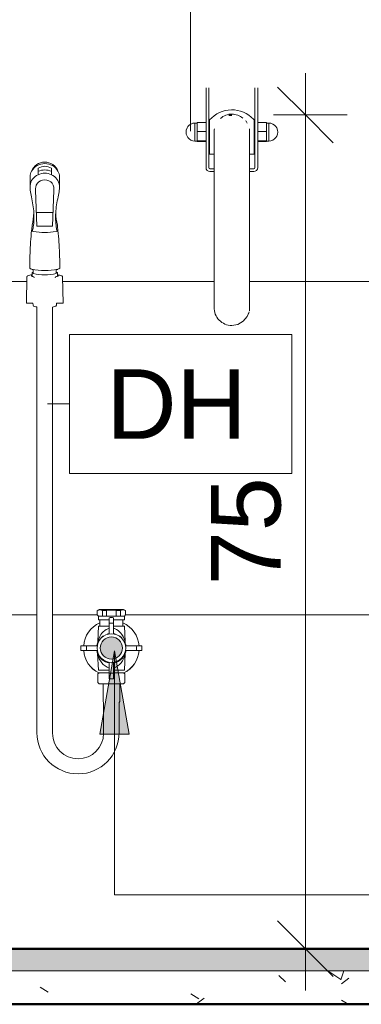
# Model space of a CAD drawing. Header units: millimetres. Extents: x -336 to 27370, y -15225 to 9845.
# Tile 36 of 43: x 17710 to 18018, y -70 to 816. Entities that reach past the tile are written whole.
import ezdxf

# ---------------------------------------------------------------- set-up
doc = ezdxf.new("R2010")
doc.units = ezdxf.units.MM
for name, color, linetype, lineweight in [('A-ANNO-DIMS', 7, 'Continuous', 9), ('A-ANNO-DIMS-25', 7, 'Continuous', 9), ('A-ANNO-KEYN', 7, 'Continuous', 9), ('A-DETL-GENF', 7, 'Continuous', 5), ('A-DETL-WIDE', 7, 'Continuous', 50), ('A-FLOR', 7, 'Continuous', 5), ('A-FLOR-MCUT', 7, 'Continuous', 5), ('A-FLOR-PATT', 7, 'Continuous', 5), ('A-WALL-PATT', 7, 'Continuous', 50), ('G-ANNO-TEXT', 7, 'Continuous', 9), ('G-IMPT', 7, 'Continuous', 5), ('P-SANR-FIXT', 7, 'Continuous', 5)]:
    doc.layers.add(name, color=color, linetype=linetype, lineweight=lineweight)
doc.layers.add('A-DETL', color=7, linetype='Continuous', lineweight=5, true_color=0x00a600)
doc.styles.add('Arial_5', font='arial.ttf', dxfattribs={"height": 62.5})
doc.dimstyles.new('Com_linha__ref__contínua__-_Cor_Vermelha_Arial_2_5mm', dxfattribs={"dimscale": 304.8, "dimtxt": 63.766212, "dimasz": 0.164042, "dimexe": 0.123031, "dimexo": 0.123031, "dimgap": 0.012303, "dimtad": 1, "dimdec": 1, "dimlfac": 0.1, "dimrnd": 0.1, "dimdsep": 46, "dimtxsty": 'Arial_5', "dimblk1": 'OBLIQUE', "dimblk2": 'OBLIQUE', "dimsah": 1, "dimcen": 0.09, "dimdle": 0.123031, "dimazin": 0, "dimtfac": 1, "dimtdec": 4, "dimtix": 1, "dimtmove": 0, "dimatfit": 3, "dimfxl": 1, "dimtvp": 1, "dimtolj": 1, "dimtzin": 0, "dimarcsym": 2})

# ---------------------------------------------------------------- blocks, each defined once
blk = doc.blocks.new('B1')
at = {"layer": 'G-IMPT'}
for p, q in [((13081.89, 722.66), (13081.64, 722.66)), ((13083.79, 722.66), (13081.89, 722.66)), ((13148.19, 722.66), (13146.29, 722.66)), ((13148.19, 722.66), (13148.44, 722.66)), ((13148.32, 722.66), (13148.44, 722.66)), ((13099.04, 709.06), (13099.04, 682.96)), ((13131.04, 713.44), (13131.04, 713.84)), ((13131.04, 681.72), (13131.04, 709.06)), ((13081.77, 706.46), (13081.64, 706.46)), ((13081.89, 706.46), (13081.64, 706.46)), ((13081.89, 706.46), (13083.79, 706.46)), ((13146.29, 706.46), (13148.19, 706.46)), ((13148.19, 706.46), (13148.44, 706.46)), ((13099.04, 669.04), (13099.04, 605.78)), ((13131.04, 606), (13131.04, 668.98)), ((13099.04, 590.85), (13099.04, 565.12)), ((13131.04, 566.91), (13131.04, 591.41)), ((13131.04, 556.56), (13131.04, 557.6))]:
    blk.add_line(p, q, dxfattribs=at)
at = {"layer": 'G-IMPT', "flags": 128}
for points in [[(13081.64, 722.65), (13079.85, 722.4), (13078.16, 721.75), (13076.66, 720.74), (13075.42, 719.43), (13074.68, 718.25), (13073.99, 716.33), (13073.79, 714.56)], [(13148.44, 722.65), (13150.23, 722.4), (13151.92, 721.75), (13153.42, 720.74), (13154.67, 719.43), (13155.4, 718.25), (13156.1, 716.33), (13156.29, 714.56)], [(13081.64, 706.46), (13079.85, 706.72), (13078.16, 707.37), (13076.66, 708.38), (13075.42, 709.69), (13074.68, 710.87), (13073.99, 712.79), (13073.79, 714.56)], [(13099.04, 714.56), (13099.04, 713.56), (13099.04, 713.3), (13099.04, 710.53), (13099.04, 710.01), (13099.04, 700.05), (13099.04, 699.11), (13099.04, 698.15), (13099.04, 697.17), (13099.04, 696.16), (13099.04, 695.12), (13099.04, 694.06), (13099.04, 692.98), (13099.04, 691.87), (13099.04, 678.62), (13099.04, 677.27), (13099.04, 675.91), (13099.04, 674.53), (13099.04, 673.13), (13099.04, 671.72), (13099.04, 670.29), (13099.04, 668.85), (13099.04, 667.4), (13099.04, 665.93), (13099.04, 664.45), (13099.04, 662.96), (13099.04, 661.46), (13099.04, 659.95), (13099.04, 658.43), (13099.04, 656.9), (13099.04, 655.36), (13099.04, 653.81), (13099.04, 652.25), (13099.04, 650.69), (13099.04, 649.12), (13099.04, 647.55), (13099.04, 645.97), (13099.04, 644.38), (13099.04, 642.8), (13099.04, 641.21), (13099.04, 639.61), (13099.04, 638.02), (13099.04, 636.42), (13099.04, 635.56)], [(13131.04, 714.56), (13131.04, 713.56), (13131.04, 713.3), (13131.04, 710.53), (13131.04, 710.01), (13131.04, 700.05), (13131.04, 699.11), (13131.04, 698.15), (13131.04, 697.17), (13131.04, 696.16), (13131.04, 695.12), (13131.04, 694.06), (13131.04, 692.98), (13131.04, 691.87), (13131.04, 678.62), (13131.04, 677.27), (13131.04, 675.91), (13131.04, 674.53), (13131.04, 673.13), (13131.04, 671.72), (13131.04, 670.29), (13131.04, 668.85), (13131.04, 667.4), (13131.04, 665.93), (13131.04, 664.45), (13131.04, 662.96), (13131.04, 661.46), (13131.04, 659.95), (13131.04, 658.43), (13131.04, 656.9), (13131.04, 655.36), (13131.04, 653.81), (13131.04, 652.25), (13131.04, 650.69), (13131.04, 649.12), (13131.04, 647.55), (13131.04, 645.97), (13131.04, 644.38), (13131.04, 642.8), (13131.04, 641.21), (13131.04, 639.61), (13131.04, 638.02), (13131.04, 636.42), (13131.04, 635.56)], [(13148.44, 706.46), (13150.23, 706.72), (13151.92, 707.37), (13153.42, 708.38), (13154.67, 709.69), (13155.4, 710.87), (13156.1, 712.79), (13156.29, 714.56)], [(13099.04, 635.56), (13099.04, 623.08), (13099.04, 621.5), (13099.04, 610.67), (13099.04, 609.16), (13099.04, 589.94), (13099.04, 588.64), (13099.04, 587.37), (13099.04, 586.12), (13099.04, 584.88), (13099.04, 583.67), (13099.04, 582.48), (13099.04, 581.31), (13099.04, 580.16), (13099.04, 569.33), (13099.04, 568.47), (13099.04, 567.64), (13099.04, 566.84), (13099.04, 566.07), (13099.04, 565.32), (13099.04, 564.61), (13099.04, 563.92), (13099.04, 563.26), (13099.04, 562.63), (13099.04, 562.04), (13099.04, 561.47), (13099.04, 560.93), (13099.04, 560.42), (13099.04, 559.94), (13099.04, 559.5), (13099.04, 559.08), (13099.04, 558.7), (13099.04, 558.34), (13099.04, 558.02), (13099.04, 557.73), (13099.04, 557.47), (13099.04, 557.25), (13099.04, 557.05), (13099.04, 556.89), (13099.04, 556.76), (13099.04, 556.66), (13099.04, 556.6), (13099.04, 556.56), (13099.04, 556.56)], [(13131.04, 635.56), (13131.04, 623.08), (13131.04, 621.5), (13131.04, 610.67), (13131.04, 609.16), (13131.04, 589.94), (13131.04, 588.64), (13131.04, 587.37), (13131.04, 586.12), (13131.04, 584.88), (13131.04, 583.67), (13131.04, 582.48), (13131.04, 581.31), (13131.04, 580.16), (13131.04, 569.33), (13131.04, 568.47), (13131.04, 567.64), (13131.04, 566.84), (13131.04, 566.07), (13131.04, 565.32), (13131.04, 564.61), (13131.04, 563.92), (13131.04, 563.26), (13131.04, 562.63), (13131.04, 562.04), (13131.04, 561.47), (13131.04, 560.93), (13131.04, 560.42), (13131.04, 559.94), (13131.04, 559.5), (13131.04, 559.08), (13131.04, 558.7), (13131.04, 558.34), (13131.04, 558.02), (13131.04, 557.73), (13131.04, 557.47), (13131.04, 557.25), (13131.04, 557.05), (13131.04, 556.89), (13131.04, 556.76), (13131.04, 556.66), (13131.04, 556.6), (13131.04, 556.56), (13131.04, 556.56)]]:
    blk.add_lwpolyline(points, dxfattribs=at)
at = {"layer": 'P-SANR-FIXT'}
for p, q in [((13081.64, 722.06), (13081.64, 722.66)), ((13081.64, 722.65), (13081.64, 715.06)), ((13081.64, 719.53), (13081.64, 721.06)), ((13081.64, 715.67), (13081.64, 717.77)), ((13083.79, 715.16), (13083.79, 723.16)), ((13091.79, 723.16), (13083.79, 723.16)), ((13091.79, 722.36), (13091.79, 700.71)), ((13095.04, 725.44), (13095.04, 694.56)), ((13135.05, 725.45), (13134.51, 726.04)), ((13146.29, 723.16), (13138.29, 723.16)), ((13138.29, 700.71), (13138.29, 722.36)), ((13146.29, 723.16), (13146.29, 715.16)), ((13148.44, 722.66), (13148.44, 722.06)), ((13148.44, 715.06), (13148.44, 722.65)), ((13148.44, 721.06), (13148.44, 719.53)), ((13148.44, 717.77), (13148.44, 715.67)), ((13081.64, 715.06), (13081.64, 706.48)), ((13081.64, 711.51), (13081.64, 713.62)), ((13081.64, 708.6), (13081.64, 709.73)), ((13081.64, 708.17), (13081.64, 708.6)), ((13083.79, 706.56), (13083.79, 715.16)), ((13083.79, 715.16), (13091.79, 715.16)), ((13138.29, 715.16), (13146.29, 715.16)), ((13146.29, 715.16), (13146.29, 706.56)), ((13148.44, 706.48), (13148.44, 715.06)), ((13148.44, 713.62), (13148.44, 711.51)), ((13148.44, 709.73), (13148.44, 708.6)), ((13148.44, 708.6), (13148.44, 708.17)), ((13081.64, 706.46), (13081.64, 707.12)), ((13083.79, 705.96), (13083.79, 706.56)), ((13091.79, 706.56), (13083.79, 706.56)), ((13091.79, 705.96), (13083.79, 705.96)), ((13091.79, 700.71), (13091.79, 682.56)), ((13094.29, 700.71), (13094.29, 682.56)), ((13135.79, 682.56), (13135.79, 700.71)), ((13146.29, 706.56), (13138.29, 706.56)), ((13146.29, 705.96), (13138.29, 705.96)), ((13138.29, 700.71), (13138.29, 682.56)), ((13146.29, 706.56), (13146.29, 705.96)), ((13148.44, 707.12), (13148.44, 706.46)), ((13095.04, 694.56), (13099.04, 694.56)), ((13131.04, 694.56), (13135.04, 694.56)), ((13095.29, 681.56), (13099.07, 681.56)), ((13095.29, 679.06), (13099.07, 679.06)), ((13131.01, 679.06), (13134.79, 679.06)), ((13131.02, 681.56), (13134.79, 681.56)), ((13130.62, 552.92), (13130.07, 551.08)), ((13130.8, 553.77), (13131.04, 557))]:
    blk.add_line(p, q, dxfattribs=at)
at = {"layer": 'P-SANR-FIXT', "flags": 128}
for points in [[(13091.79, 754.41), (13091.79, 748.92), (13091.79, 742.28), (13091.79, 735.65), (13091.79, 729.01), (13091.79, 722.36)], [(13094.29, 754.41), (13094.29, 748.92), (13094.29, 742.29), (13094.29, 735.65), (13094.29, 729.01), (13094.29, 722.36)], [(13135.79, 722.36), (13135.79, 733.48), (13135.79, 744.52), (13135.79, 754.41)], [(13138.29, 754.41), (13138.29, 744.51), (13138.29, 733.47), (13138.29, 722.36)], [(13135.04, 694.56), (13135.04, 710), (13135.05, 725.45)], [(13115.03, 540.56), (13120.5, 541.52), (13125.32, 544.3), (13128.89, 548.55), (13130.62, 552.92)]]:
    blk.add_lwpolyline(points, dxfattribs=at)
at = {"layer": 'P-SANR-FIXT'}
for centre, radius, start, end in [((13115.04, 708.06), 26.5, 42.71864, 139.00065), ((13115.04, 714.56), 16, 90, 130), ((13115.04, 714.56), 16, 51.75881, 90), ((13115.04, 714.56), 16, 30, 39.47549), ((13115.04, 714.56), 16, 170, 181.67492), ((13115.04, 714.56), 16, 358.32513, 10), ((13095.29, 682.56), 3.5, 180, 270), ((13095.29, 682.56), 1, 180, 270), ((13134.79, 682.56), 1, 270, 0), ((13134.79, 682.56), 3.5, 270, 360), ((13115.04, 556.56), 16, 178.41094, 270)]:
    blk.add_arc(centre, radius, start, end, dxfattribs=at)
for points in [[(13094.29, 722.36), (13094.29, 719.91), (13094.29, 713.85), (13094.29, 705.47), (13094.29, 700.71)], [(13135.79, 700.71), (13135.79, 705.55), (13135.79, 713.99), (13135.79, 719.98), (13135.79, 722.36)], [(13131.04, 556.98), (13131.04, 556.84), (13131.04, 556.7), (13131.04, 556.56)]]:
    blk.add_open_spline(points, degree=3, dxfattribs=at)
blk = doc.blocks.new('deca_ducha-higienica-com-registro-e-derivacao_flex_1984_20_act - 1984_C20_ACT_Cromado-2955214-5b')
at = {"layer": 'P-SANR-FIXT'}
for p, q in [((12940.69, 676.18), (12940.69, 682.03)), ((12952.57, 676.18), (12952.57, 682.03)), ((12933.38, 666.25), (12933.38, 674.39)), ((12933.38, 674.39), (12933.38, 666.25)), ((12959.88, 674.39), (12959.88, 666.25)), ((12959.88, 674.39), (12959.88, 666.25)), ((12939.56, 629.9), (12938.35, 662.27)), ((12953.7, 629.9), (12954.91, 662.27)), ((12939.1, 642.31), (12953.97, 642.31)), ((12953.7, 629.9), (12939.56, 629.9)), ((12935.15, 586.21), (12935.15, 587.93)), ((12935.15, 587.74), (12935.15, 584.96)), ((12936.28, 588.51), (12936.28, 590.84)), ((12936.28, 590.5), (12936.28, 587.3)), ((12956.93, 590.84), (12956.93, 588.53)), ((12956.93, 590.5), (12956.93, 587.3)), ((12958.11, 587.93), (12958.11, 586.2)), ((12958.11, 587.74), (12958.11, 584.96)), ((12930.17, 560.57), (12930.52, 584.2)), ((12930.52, 584.2), (12930.17, 560.57)), ((12962.7, 584.2), (12963.05, 560.57)), ((12962.7, 584.2), (12963.05, 560.57)), ((12936.03, 560.57), (12930.17, 560.57)), ((12936.12, 558.87), (12936.03, 560.57)), ((12957.19, 560.57), (12957.1, 558.87)), ((12963.05, 560.57), (12957.19, 560.57)), ((12939.58, 174.29), (12939.58, 557.2)), ((12953.59, 557.19), (12953.59, 173.85)), ((12993.91, 284.21), (12995.6, 285.18)), ((12995.6, 285.18), (12993.91, 284.21)), ((12993.91, 280.21), (12993.91, 284.21)), ((12993.91, 284.21), (12993.91, 280.21)), ((12995.6, 285.18), (13017.6, 285.18)), ((13017.6, 285.18), (12995.6, 285.18)), ((12998.5, 284.2), (13002.17, 284.2)), ((12998.5, 284.2), (12998.5, 279.18)), ((13002.17, 284.2), (13002.17, 279.18)), ((13014.69, 284.2), (13011.02, 284.2)), ((13011.02, 284.2), (13011.02, 279.18)), ((13014.69, 284.2), (13014.69, 279.18)), ((13017.6, 285.18), (13019.29, 284.21)), ((13017.6, 285.18), (13019.29, 284.21)), ((13019.29, 284.21), (13019.29, 280.21)), ((13019.29, 284.21), (13019.29, 280.21)), ((12994.85, 279.18), (12993.91, 280.21)), ((12993.91, 280.21), (12994.85, 279.18)), ((12994.85, 275.68), (12994.85, 279.18)), ((13018.35, 279.18), (12994.85, 279.18)), ((12994.85, 279.18), (12994.85, 275.68)), ((12996.28, 275.68), (12994.85, 275.68)), ((12994.85, 275.68), (13004.6, 275.68)), ((12996.28, 273.05), (12996.28, 275.68)), ((12996.28, 275.68), (12996.28, 270.03)), ((13004.6, 263.05), (13004.6, 277.71)), ((13008.6, 263.06), (13008.6, 277.71)), ((13008.6, 275.68), (13018.35, 275.68)), ((13016.93, 275.68), (13016.93, 273.05)), ((13018.35, 275.68), (13016.93, 275.68)), ((13016.93, 270.03), (13016.93, 275.68)), ((13019.29, 280.21), (13018.35, 279.18)), ((13019.29, 280.21), (13018.35, 279.18)), ((13018.35, 279.18), (13018.35, 275.68)), ((13018.35, 275.68), (13018.35, 279.18)), ((12994.93, 270.03), (12994.34, 256.23)), ((13004.6, 270.02), (12994.93, 270.03)), ((13008.6, 270.02), (13018.28, 270.03)), ((13018.28, 270.03), (13018.87, 256.23)), ((12979.18, 252.28), (12981.68, 252.28)), ((12979.18, 248.28), (12979.18, 252.28)), ((12979.18, 252.28), (12979.18, 248.28)), ((12979.18, 252.28), (12994, 252.28)), ((12981.68, 248.28), (12979.18, 248.28)), ((12994.04, 248.28), (12979.18, 248.28)), ((13019.22, 248.28), (13034.03, 248.28)), ((13034.03, 252.28), (13019.27, 252.28)), ((13031.52, 252.28), (13034.03, 252.28)), ((13034.03, 248.28), (13031.52, 248.28)), ((13034.03, 252.28), (13034.03, 248.28)), ((13034.03, 252.28), (13034.03, 248.28)), ((12994.15, 245.6), (12994.93, 230.53)), ((13019.05, 245.6), (13018.28, 230.53)), ((12994.93, 230.53), (13004.6, 230.53)), ((13004.6, 237.83), (13004.6, 222.86)), ((13008.6, 237.82), (13008.6, 222.86)), ((13018.28, 230.53), (13008.6, 230.53)), ((12995.64, 228.29), (12994.47, 227.12)), ((12994.47, 227.12), (12995.38, 228.03)), ((12994.47, 219.45), (12994.47, 227.12)), ((12994.47, 227.12), (12994.47, 219.45)), ((13004.6, 228.29), (12995.64, 228.29)), ((13008.6, 228.29), (13017.56, 228.29)), ((13017.56, 228.29), (13018.74, 227.12)), ((13017.83, 228.03), (13018.74, 227.12)), ((13018.74, 227.12), (13018.74, 219.45)), ((13018.74, 227.12), (13018.74, 219.45)), ((12995.64, 218.28), (12994.47, 219.45)), ((12994.47, 219.45), (12995.64, 218.28)), ((12999.08, 218.28), (12995.64, 218.28)), ((13017.57, 218.28), (12995.64, 218.28)), ((12999.08, 202.27), (12999.08, 218.28)), ((12999.08, 218.28), (12999.08, 202.28)), ((13014.12, 218.28), (13014.12, 202.28)), ((13017.57, 218.28), (13014.12, 218.28)), ((13014.12, 202.28), (13014.12, 218.28)), ((13018.74, 219.45), (13017.57, 218.28)), ((13018.74, 219.45), (13017.57, 218.28)), ((12999.6, 201.38), (12999.08, 202.27)), ((12999.6, 173.85), (12999.6, 201.38)), ((13014.12, 202.28), (13013.6, 201.38)), ((13013.6, 201.38), (13013.6, 174.29))]:
    blk.add_line(p, q, dxfattribs=at)
for centre, radius, start, end in [((12946.63, 674.67), 12.82, 21.97124, 158.02876), ((12946.63, 674.67), 12.82, 21.97124, 158.02876), ((12946.63, 672.36), 13.85, 30.87547, 149.12453), ((12946.63, 672.81), 10.97, 57.22915, 122.77085), ((12943.59, 674.37), 10.21, 150.07822, 179.92178), ((12943.59, 674.37), 10.21, 150.07822, 179.92178), ((12945.52, 664.97), 12.21, 113.29415, 173.94537), ((12946.63, 665.78), 14.69, 66.15942, 113.84058), ((12946.63, 663.84), 13.7, 64.31397, 115.68603), ((12947.74, 664.97), 12.21, 6.05463, 66.70585), ((12949.67, 674.37), 10.21, 0.07822, 29.92178), ((12949.67, 674.37), 10.21, 0.07822, 29.92178), ((12950.64, 665.2), 17.29, 176.52005, 189.47995), ((12950.64, 665.2), 17.29, 176.52005, 189.47995), ((12957.82, 663), 19.48, 173.81069, 182.14926), ((12946.26, 663.55), 7.97, 115.25338, 168.74662), ((12946.63, 662.77), 8.83, 64.74662, 115.25338), ((12947, 663.55), 7.97, 11.25338, 64.74662), ((12935.44, 663), 19.48, 357.85074, 6.18931), ((12942.62, 665.2), 17.29, 350.52005, 3.47995), ((12942.62, 665.2), 17.29, 350.52005, 3.47995), ((12970.54, 665.46), 37.08, 184.80236, 194.15753), ((12970.54, 665.46), 37.08, 184.80236, 194.15753), ((12859.05, 637.34), 77.89, 3.33386, 14.15753), ((12859.05, 637.34), 77.89, 3.33386, 14.15753), ((13034.21, 637.34), 77.89, 165.84247, 176.66614), ((13034.21, 637.34), 77.89, 165.84247, 176.66614), ((12922.73, 665.46), 37.08, 345.84247, 355.19764), ((12922.73, 665.46), 37.08, 345.84247, 355.19764), ((12868.38, 645.52), 68.53, 347.60877, 356.94646), ((12868.38, 645.52), 68.53, 347.60877, 356.94646), ((12872.97, 638.15), 63.95, 351.86477, 3.33386), ((13020.29, 638.15), 63.95, 176.66614, 188.13523), ((13024.88, 645.52), 68.53, 183.05354, 192.39123), ((13024.88, 645.52), 68.53, 183.05354, 192.39123), ((13087.11, 612.24), 152.93, 173.02277, 174.82654), ((13087.11, 612.24), 152.93, 173.02277, 174.82654), ((12908.75, 633.03), 27.81, 344.03952, 351.86477), ((12984.51, 633.03), 27.81, 188.13523, 195.96048), ((12806.15, 612.24), 152.93, 5.17346, 6.97723), ((12806.15, 612.24), 152.93, 5.17346, 6.97723), ((13219.34, 595.53), 286.17, 173.88332, 178.0385), ((13219.34, 595.53), 286.17, 173.88332, 178.0385), ((12936.56, 627.22), 2.12, 214.20513, 265.79487), ((12946.63, 678.01), 53.89, 259.0606, 280.9394), ((12956.7, 627.22), 2.12, 274.20513, 325.79487), ((12673.92, 595.53), 286.17, 1.9615, 6.11668), ((12673.92, 595.53), 286.17, 1.9615, 6.11668), ((13267.28, 593.89), 334.13, 178.0385, 180.30814), ((13267.28, 593.89), 334.13, 178.0385, 180.30814), ((12625.98, 593.89), 334.13, 359.69186, 1.9615), ((12625.98, 593.89), 334.13, 359.69186, 1.9615), ((12931.52, 584.18), 1, 107.9467, 179.15149), ((12931.52, 584.18), 1, 107.9467, 179.15149), ((12944.72, 543.42), 43.85, 102.60071, 107.9467), ((12944.72, 543.42), 43.85, 102.60071, 107.9467), ((12935.1, 593.42), 2.35, 214.21838, 265.78162), ((12935.1, 593.42), 2.35, 214.21838, 265.78162), ((12935.27, 585.55), 0.666, 99.72782, 227.18275), ((12936.03, 586.21), 1.67, 223.33187, 270), ((12946.63, 656.77), 66.74, 259.89752, 261.08042), ((12946.63, 656.77), 66.74, 259.89752, 280.10248), ((12937.32, 585.15), 3.52, 107.03681, 127.86947), ((12936.15, 587.31), 1.09, 132.9137, 156.51961), ((12937.32, 585.15), 3.52, 107.03681, 122.72959), ((12936.03, 583.35), 1.19, 0, 90), ((12946.61, 630.83), 44.74, 256.6576, 283.3424), ((12957.19, 583.35), 1.19, 90, 180), ((12946.63, 656.77), 66.74, 278.88093, 280.10248), ((12955.95, 585.15), 3.52, 52.13053, 73.71833), ((12955.95, 585.15), 3.52, 57.27041, 73.71833), ((12957.19, 586.21), 1.67, 270, 316.66813), ((12957.11, 587.31), 1.09, 23.48039, 47.0863), ((12948.5, 543.42), 43.85, 72.0533, 77.33973), ((12948.5, 543.42), 43.85, 72.0533, 77.33973), ((12957.95, 585.55), 0.666, 312.81725, 76.36611), ((12958.16, 593.42), 2.35, 274.21838, 325.78162), ((12958.16, 593.42), 2.35, 274.21838, 325.78162), ((12961.7, 584.18), 1, 0.84851, 72.0533), ((12961.7, 584.18), 1, 0.84851, 72.0533), ((12937.68, 559.17), 1.59, 190.69859, 264.59574), ((12955.54, 559.17), 1.59, 274.82724, 349.30141), ((12946.6, 599.66), 43.04, 257.82692, 260.6123), ((12946.6, 599.66), 43.04, 279.34508, 282.16409), ((12996.28, 279.09), 5.58, 66.54939, 113.45061), ((13006.6, 262.92), 21.73, 78.24221, 101.75792), ((13016.91, 279.09), 5.58, 66.54939, 113.45061), ((13006.6, 253.86), 23.94, 85.20723, 94.79277), ((13005.82, 250.83), 24.18, 113.24687, 176.55804), ((13005.82, 250.83), 24.18, 113.24687, 176.55804), ((13009.04, 254.76), 14.24, 119.47265, 147.16663), ((13006.48, 259.31), 9.02, 101.97646, 119.47265), ((13006.6, 253.82), 18.98, 83.95001, 96.04999), ((13006.73, 259.31), 9.02, 60.52735, 78.02354), ((13004.17, 254.76), 14.24, 32.83337, 60.52735), ((13007.38, 250.83), 24.18, 3.44196, 66.75316), ((13007.38, 250.83), 24.18, 3.44196, 66.75316), ((13013.97, 251.58), 20.11, 147.16663, 170.30591), ((13006.79, 250.05), 13.55, 149.787, 158.73627), ((13006.79, 250.05), 13.55, 122.72369, 134.52078), ((13006.79, 250.05), 13.55, 99.26373, 105.38188), ((13006.42, 250.05), 13.55, 74.94317, 80.73627), ((13006.42, 250.05), 13.55, 45.47922, 57.27631), ((12999.24, 251.58), 20.11, 9.69409, 32.83337), ((13006.15, 250.07), 24.53, 184.18462, 243.95555), ((13006.15, 250.07), 24.53, 184.18462, 243.81538), ((13007.38, 250.28), 23.27, 175.06994, 184.93006), ((13003.78, 251.22), 10.33, 158.73627, 174.1161), ((13003.78, 249.34), 10.33, 185.8839, 201.26373), ((13007.06, 250.07), 24.53, 296.04445, 355.81538), ((13007.06, 250.07), 24.53, 296.18462, 355.81538), ((13006.42, 250.05), 13.55, 21.26373, 29.31597), ((13009.43, 251.22), 10.33, 5.8839, 21.26373), ((13009.43, 249.34), 10.33, 338.73627, 354.1161), ((13003.03, 250.28), 26.06, 355.59856, 4.40144), ((13006.79, 250.51), 13.55, 201.26373, 260.73627), ((13010.58, 247.96), 16.64, 191.78264, 248.95059), ((13006.42, 250.51), 13.55, 279.26373, 338.73627), ((13002.63, 247.96), 16.64, 291.04941, 348.21736), ((13006.6, 244.57), 16.82, 263.17177, 276.82823), ((13006.6, 246.71), 23.94, 265.20723, 274.79277), ((12976.59, 174.29), 37.01, 180, 0), ((12976.6, 173.85), 23, 180, 360)]:
    blk.add_arc(centre, radius, start, end, dxfattribs=at)
blk = doc.blocks.new('DIMBLOCK51-5b')
at = {"layer": 'A-ANNO-DIMS-25', "color": 242, "true_color": 0xbd2b2e}
for p, q in [((17967.49, 767.5), (17967.49, -57.5)), ((17967.49, 730), (17942.49, 755)), ((17967.49, 730), (17938.77, 730)), ((17967.49, 730), (17992.49, 705)), ((17967.49, 730), (18004.99, 730)), ((17967.49, -20), (17942.49, 5)), ((17967.49, -20), (17965.35, -20)), ((17967.49, -20), (17992.49, -45)), ((17967.49, -20), (18004.99, -20))]:
    blk.add_line(p, q, dxfattribs=at)
at = {"layer": 'A-ANNO-DIMS-25', "color": 0, "insert": (17882.6, 306.93), "char_height": 62.5, "width": 115.3678, "attachment_point": 1, "rotation": 90, "line_spacing_factor": 0.941778, "style": 'Arial_5'}
blk.add_mtext('75', dxfattribs=at)
blk = doc.blocks.new('_Oblique')
at = {"color": 0, "linetype": 'ByBlock', "lineweight": -2}
blk.add_line((-0.5, -0.5), (0.5, 0.5), dxfattribs=at)
blk = doc.blocks.new('Identificador de nota-chave - Número da nota-chave - Enquadrada-2426861-5b')
at = {"layer": 'A-ANNO-KEYN'}
for p, q in [((13479.93, 317.16), (13479.93, 442.16)), ((13479.93, 442.16), (13679.93, 442.16)), ((13679.93, 442.16), (13679.93, 317.16)), ((13479.93, 317.16), (13679.93, 317.16))]:
    blk.add_line(p, q, dxfattribs=at)

msp = doc.modelspace()

# ---------------------------------------------------------------- hatches: boundary and pattern name
at = {"layer": 'A-DETL-GENF', "true_color": 0xc0c0c0}
msp.add_hatch(color=9, dxfattribs=at).paths.add_polyline_path([(17792.86, 240.44), (17795.45, 240.78), (17797.86, 241.78), (17799.93, 243.37), (17801.52, 245.44), (17802.52, 247.85), (17802.86, 250.44), (17802.52, 253.03), (17801.52, 255.44), (17799.93, 257.51), (17797.86, 259.1), (17795.45, 260.1), (17792.86, 260.44), (17790.27, 260.1), (17787.86, 259.1), (17785.79, 257.51), (17784.2, 255.44), (17783.2, 253.03), (17782.86, 250.44), (17783.2, 247.85), (17784.2, 245.44), (17785.79, 243.37), (17787.86, 241.78), (17790.27, 240.78), (17792.53, 240.48)])
at = {"layer": 'A-FLOR', "true_color": 0xbbc5c4}
msp.add_hatch(color=9, dxfattribs=at).paths.add_polyline_path([(17408.55, -40), (18901.27, -40), (18901.27, -20), (16181.27, -20), (16181.27, -40), (17408.37, -40)])
at = {"layer": 'A-FLOR-PATT', "true_color": 0x787878}
h = msp.add_hatch(dxfattribs=at)
h.set_pattern_fill('FP_5', color=8, style=0, pattern_type=2)
h.set_pattern_definition([(50, (4786.23, 0), (182.1847, -15.9391), [19.05, -209.55]), (355, (4786.23, 0), (-35.2424, 191.0566), [15.24, -167.64]), (100.451, (4801.41, -1.33), (146.9425, 175.1167), [16.19, -178.09]), (46.184, (4786.23, 50.8), (271.079, -42.0433), [28.575, -314.325]), (96.636, (4808.82, 47.3), (237.4025, 247.427), [24.285, -267.135]), (351.184, (4786.23, 50.8), (237.4046, 247.425), [22.86, -251.46]), (21, (4811.63, 38.1), (151.6149, -102.2655), [19.05, -209.55]), (326, (4811.63, 38.1), (61.8024, 184.1877), [15.24, -167.64]), (71.451, (4824.27, 29.58), (213.417, 81.9214), [16.19, -178.09]), (37.5, (4786.23, 0), (3.08832, 84.55508), [8.382, -157.226, 8.382, -161.798, -168.275]), (37.5, (4786.23, 0), (3.08832, 84.55508), [-335.788, 8.382, -159.893]), (7.5, (4786.23, 0), (66.81944, 100.18075), [8.382, -88.646, 8.382, -153.416, -64.135]), (7.5, (4786.23, 0), (66.81944, 100.18075), [-258.826, 8.382, -55.753]), (327.5, (4729.59, 0), (135.5905, -5.7289), [8.382, -55.118, 8.382, -189.738, -262.89]), (327.5, (4729.59, 0), (135.5905, -5.7289), [-261.62, 8.382, -254.508]), (317.5, (4704.19, 0), (148.1289, 25.4268), [8.382, -74.168, 8.382, -123.19, -186.69]), (317.5, (4704.19, 0), (148.1289, 25.4268), [-214.122, 8.382, -178.308])])
h.paths.add_polyline_path([(18901.27, -70), (18901.27, -40), (16181.27, -40), (16181.27, -70), (18561.74, -70)])
at = {"layer": 'A-WALL-PATT', "lineweight": 5, "true_color": 0x808080}
h = msp.add_hatch(dxfattribs=at)
h.set_pattern_fill('FP_7', color=8, style=0, pattern_type=2)
h.set_pattern_definition([(0, (19301.27, -20), (0, 300), []), (90, (19301.27, -20), (-400, 2e-14), [])])
h.paths.add_polyline_path([(18901.83, -70), (18901.83, -20), (18901.27, -20), (18901.27, -70)])
h.paths.add_polyline_path([(16351.14, -20), (16620.02, -20), (16620.02, -17), (16620.7, -15.59), (16622.02, -15), (16740.52, -15), (16741.94, -15.59), (16742.52, -17), (16742.52, -20), (17411.18, -19.96), (17409.38, -19.27), (17408.55, -18.11), (17408.35, -16.71), (17410.03, 0.73), (17410.61, 2.63), (17411.18, 3.46), (17420.81, 99.45), (17429.66, 195.52), (17429.39, 211.16), (17425.86, 226.4), (17419.23, 240.57), (17409.78, 253.04), (17387.31, 278.97), (17366.93, 306.58), (17351.15, 332.33), (17337.94, 359.19), (17327.3, 387.18), (17319.15, 417.05), (17319.59, 418.53), (17320.7, 419.61), (17322.2, 420), (17327.3, 420.23), (17326.55, 420.33), (17324.14, 421.33), (17322.07, 422.92), (17320.48, 424.99), (17319.48, 427.4), (17319.14, 429.99), (17319.48, 432.58), (17320.48, 434.99), (17322.07, 437.06), (17324.14, 438.65), (17326.55, 439.65), (17329.14, 439.99), (17341.81, 439.99), (17328.32, 592.59), (17319.08, 752.14), (17324.78, 755), (17318.17, 755.22), (17317.78, 755.48), (17317.09, 757.17), (17317.51, 761.74), (17318.9, 766.65), (17321.33, 771.55), (17325.19, 776.12), (17330.02, 779.65), (17335.55, 781.93), (17341.46, 782.84), (17409.37, 784.43), (17501.59, 785), (17541.46, 784.87), (17593.18, 784.43), (17661.08, 782.84), (17667, 781.93), (17672.53, 779.65), (17677.77, 775.64), (17681.22, 771.55), (17683.87, 766.18), (17685.04, 761.74), (17685.46, 757.17), (17684.38, 755.22), (17683.47, 755), (17677.77, 755), (17683.64, 752.06), (17674.21, 592.47), (17660.74, 439.99), (17674.22, 439.85), (17675.79, 439.65), (17678.2, 438.65), (17680.27, 437.06), (17681.86, 434.99), (17682.86, 432.58), (17683.2, 429.99), (17682.62, 426.83), (17681.86, 424.99), (17680.27, 422.92), (17678.2, 421.33), (17675.25, 420.26), (17675.25, 420), (17681.12, 419.9), (17681.84, 419.61), (17682.95, 418.53), (17683.39, 417.05), (17683.32, 416.28), (17674.22, 384.48), (17664.61, 359.19), (17651.4, 332.33), (17635.62, 306.58), (17617.73, 281.96), (17624.1, 264.69), (17630.92, 250), (17638.04, 237.54), (17647.05, 224.95), (17652.74, 218.06), (17660.07, 210.37), (17678.49, 193.34), (17680.45, 191.52), (17686.22, 185.45), (17691.41, 178.37), (17695.12, 171.24), (17698.35, 161.14), (17700.38, 159.58), (17702.43, 156.91), (17703.71, 153.81), (17704.15, 150.47), (17703.71, 147.14), (17701.94, 143.4), (17699.66, 140.82), (17697.71, 139.32), (17694.61, 138.04), (17690.25, 137.73), (17687.94, 138.04), (17684.2, 139.81), (17681.62, 142.09), (17680.12, 144.04), (17678.84, 147.14), (17678.4, 150.47), (17678.84, 153.81), (17680.61, 157.55), (17682.18, 159.59), (17681.45, 162.91), (17679.35, 169.52), (17675.69, 176.43), (17671.12, 182.46), (17665.81, 187.97), (17645.36, 206.83), (17638.04, 214.76), (17633.5, 220.18), (17626.49, 230.21), (17620.15, 241.1), (17613.83, 254.49), (17607.89, 270.24), (17607.66, 270.24), (17591.37, 251.2), (17583.32, 240.57), (17576.69, 226.4), (17573.16, 211.16), (17572.89, 195.52), (17582.13, 95.54), (17591.37, 3.46), (17591.93, 2.63), (17592.51, 0.73), (17594.18, -17.42), (17593.65, -18.74), (17592.51, -19.61), (17591.37, -20), (18901.27, -20), (18901.27, 760), (18801.27, 760), (18801.27, 460), (18776.27, 460), (18776.27, 760), (18226.27, 760), (18226.27, 460), (18201.27, 460), (18201.27, 760), (18101.27, 760), (18101.27, 880), (18301.27, 880), (18301.27, 1480), (18701.27, 1480), (18701.27, 880), (18901.27, 880), (18901.27, 940.35), (18893.27, 941.05), (18891.03, 941.54), (18888.98, 942.59), (18887.26, 944.12), (18885.99, 946.04), (18885.24, 948.21), (18882.57, 961.25), (18880.77, 961.57), (18880.77, 964.07), (18863.5, 964.62), (18846.83, 969.21), (18831.71, 977.57), (18818.97, 989.26), (18809.32, 1003.6), (18803.31, 1019.81), (18801.27, 1036.97), (18801.27, 1326.33), (18803.95, 1345.81), (18811.16, 1363.24), (18822.89, 1378.53), (18838.18, 1390.26), (18855.99, 1397.63), (18875.09, 1400.15), (18880.77, 1400.15), (18880.77, 1402.43), (18882.57, 1402.75), (18885.24, 1415.79), (18885.99, 1417.96), (18887.26, 1419.88), (18888.98, 1421.41), (18891.03, 1422.46), (18893.27, 1422.95), (18901.27, 1423.65), (18901.27, 1780), (16687.76, 1780), (16687.76, 1119.15), (16691.63, 1118.64), (16701.27, 1114.64), (16709.56, 1108.29), (16715.91, 1100), (16719.91, 1090.35), (16721.27, 1080), (16719.91, 1069.65), (16715.91, 1060), (16709.56, 1051.72), (16701.27, 1045.36), (16691.62, 1041.36), (16687.76, 1040.85), (16687.76, 936.45), (16685.82, 921.76), (16680.15, 908.07), (16671.13, 896.31), (16659.38, 887.29), (16645.69, 881.62), (16630.99, 879.69), (16616.3, 881.62), (16602.61, 887.29), (16590.86, 896.31), (16581.84, 908.07), (16576.17, 921.76), (16574.23, 936.45), (16574.23, 1377.3), (16572.81, 1377.53), (16571.8, 1379.04), (16565.61, 1379.28), (16564.85, 1380.06), (16565.18, 1402.67), (16565.87, 1403.61), (16569.89, 1404.73), (16569.89, 1409.07), (16569.13, 1410.22), (16568.79, 1411.92), (16567.78, 1413.83), (16566.75, 1415.01), (16564.85, 1416.22), (16563.7, 1416.63), (16562.34, 1416.85), (16561.34, 1417.84), (16561.3, 1419.21), (16556.46, 1419.21), (16555.45, 1420.22), (16555.45, 1430.21), (16556.45, 1431.21), (16561.3, 1431.21), (16561.34, 1432.69), (16561.78, 1433.52), (16562.27, 1433.7), (16563.9, 1433.91), (16565.59, 1434.64), (16566.97, 1435.77), (16567.78, 1436.78), (16568.58, 1439.02), (16568.73, 1439.91), (16568.73, 1446.89), (16569.77, 1447.95), (16569.77, 1449.41), (16568.58, 1450.34), (16568.58, 1562.27), (16563.84, 1565.31), (16559.9, 1569.23), (16556.95, 1573.83), (16555.13, 1578.91), (16554.49, 1586.33), (16554.51, 1605.77), (16555, 1609.44), (16556.96, 1614), (16560.13, 1618.09), (16564.37, 1621.53), (16569.45, 1624.12), (16575.12, 1625.75), (16581.1, 1626.33), (16587.09, 1625.84), (16592.79, 1624.29), (16597.91, 1621.77), (16602.19, 1618.4), (16605.43, 1614.35), (16607.45, 1609.82), (16608.16, 1605.05), (16608.31, 1584.24), (16607.68, 1578.86), (16605.82, 1573.73), (16602.81, 1569.1), (16598.8, 1565.17), (16593.98, 1562.14), (16593.83, 1450.22), (16592.79, 1449.41), (16592.79, 1447.95), (16593.83, 1446.89), (16594.1, 1438.29), (16594.78, 1436.78), (16595.81, 1435.5), (16597.13, 1434.52), (16598.66, 1433.91), (16600.29, 1433.7), (16601.26, 1432.62), (16601.26, 1431.21), (16606.21, 1431.11), (16607.11, 1430.21), (16607.11, 1420.22), (16606.1, 1419.21), (16601.22, 1419.21), (16601.04, 1417.66), (16600.22, 1416.85), (16598.54, 1416.58), (16596.97, 1415.9), (16595.6, 1414.85), (16594.51, 1413.49), (16593.77, 1411.92), (16593.43, 1410.22), (16592.67, 1409.07), (16592.67, 1404.73), (16596.69, 1403.61), (16597.38, 1402.67), (16597.72, 1380.03), (16596.72, 1379.04), (16590.8, 1379.04), (16589.63, 1377.5), (16588.23, 1377.28), (16588.23, 936.45), (16589.69, 925.38), (16593.96, 915.07), (16600.76, 906.21), (16609.61, 899.42), (16619.93, 895.15), (16630.99, 893.69), (16642.06, 895.15), (16652.38, 899.42), (16661.23, 906.21), (16668.03, 915.07), (16672.3, 925.38), (16673.76, 936.45), (16673.76, 1040.99), (16670.92, 1041.36), (16661.27, 1045.36), (16652.99, 1051.72), (16646.63, 1060), (16642.64, 1069.65), (16641.27, 1080), (16642.64, 1090.35), (16646.63, 1100), (16652.99, 1108.28), (16661.27, 1114.64), (16670.92, 1118.64), (16673.76, 1119.01), (16673.76, 1780), (16181.27, 1780), (16181.27, -20)])
h.paths.add_polyline_path([(17762.82, 137.28), (17753.25, 138.54), (17744.32, 142.24), (17736.65, 148.12), (17730.77, 155.78), (17727.08, 164.71), (17725.81, 174.29), (17725.81, 557.2), (17723.76, 557.59), (17722.35, 558.87), (17722.26, 560.57), (17716.4, 560.57), (17716.75, 584.2), (17717.44, 585.13), (17721.38, 586.21), (17721.38, 587.93), (17722.52, 588.53), (17722.52, 590.84), (17721.16, 591.07), (17719.38, 592.09), (17719.58, 605.33), (17720.12, 615.69), (17721.55, 630.81), (17722.52, 636.31), (17723.05, 641.87), (17722.27, 649.18), (17719.82, 662.35), (17719.61, 666.25), (17719.73, 675.3), (17719.96, 677.02), (17720.97, 679.47), (17722.43, 682.13), (17724.48, 684.37), (17727, 686.07), (17729.85, 687.13), (17732.86, 687.49), (17735.88, 687.13), (17738.73, 686.07), (17741.24, 684.37), (17743.29, 682.13), (17744.75, 679.47), (17745.77, 677.02), (17746.11, 674.39), (17745.91, 662.35), (17744.91, 656.39), (17743.2, 646.82), (17742.68, 641.87), (17743.45, 634.9), (17744.45, 628.42), (17745.61, 615.69), (17746.31, 598.71), (17746.31, 592.06), (17746, 591.69), (17743.42, 590.88), (17743.17, 590.84), (17743.42, 588.42), (17744.34, 587.93), (17744.34, 586.2), (17748.24, 585.13), (17748.93, 584.2), (17749.28, 560.57), (17743.42, 560.57), (17743.2, 558.48), (17741.91, 557.59), (17739.82, 557.19), (17739.82, 173.85), (17740.61, 167.9), (17742.91, 162.35), (17746.56, 157.58), (17751.33, 153.93), (17756.87, 151.63), (17762.83, 150.85), (17768.78, 151.63), (17774.33, 153.93), (17779.09, 157.58), (17782.75, 162.35), (17785.05, 167.9), (17785.83, 174.29), (17785.83, 201.38), (17785.32, 202.28), (17785.32, 218.28), (17781.61, 218.54), (17780.7, 219.78), (17780.7, 227.12), (17781.61, 228.03), (17776.29, 231.55), (17772.06, 236.33), (17769.2, 242.03), (17767.92, 248.28), (17765.41, 248.28), (17765.41, 252.28), (17767.92, 252.28), (17768.82, 257.54), (17770.86, 262.47), (17773.92, 266.83), (17777.87, 270.42), (17782.51, 273.05), (17782.51, 275.68), (17781.09, 275.68), (17781.09, 279.18), (17780.14, 280.21), (17780.14, 284.21), (17781.84, 285.18), (17804.06, 285.05), (17805.53, 284.21), (17805.53, 280.21), (17804.59, 279.18), (17804.59, 275.68), (17803.16, 275.68), (17803.16, 273.05), (17807.8, 270.42), (17811.75, 266.83), (17814.81, 262.47), (17816.85, 257.54), (17817.76, 252.28), (17820.26, 252.28), (17820.26, 248.28), (17817.76, 248.28), (17816.47, 242.03), (17813.61, 236.33), (17809.38, 231.55), (17804.06, 228.03), (17804.97, 227.12), (17804.97, 219.45), (17803.8, 218.28), (17800.36, 218.28), (17800.35, 202.27), (17799.83, 201.38), (17799.77, 173.85), (17798.57, 164.71), (17794.87, 155.78), (17788.99, 148.12), (17781.33, 142.24), (17772.4, 138.54), (17762.83, 137.28)])
h.paths.add_polyline_path([(18501.27, 470.8), (18493.71, 471.79), (18486.67, 474.71), (18480.62, 479.35), (18475.96, 485.45), (18473.06, 492.44), (18472.07, 500), (18473.06, 507.56), (18475.98, 514.6), (18480.62, 520.65), (18483.61, 522.94), (18481.58, 524.97), (18486.58, 529.97), (18481.58, 534.97), (18486.58, 539.97), (18481.58, 544.97), (18486.58, 549.97), (18481.58, 554.97), (18486.58, 559.97), (18481.58, 564.97), (18486.58, 569.97), (18481.58, 574.97), (18486.58, 579.97), (18481.58, 584.97), (18486.58, 589.97), (18481.58, 594.97), (18486.58, 599.97), (18481.58, 604.97), (18486.58, 609.97), (18471.13, 610.24), (18470.08, 611.79), (18468.78, 622.76), (18468.2, 623.92), (18467.35, 624.9), (18466.29, 625.64), (18465.07, 626.09), (18442.88, 628.99), (18420.46, 634.5), (18415.88, 627.61), (18412.35, 619.81), (18410.08, 610.73), (18410.11, 608.99), (18410.55, 611.76), (18413.26, 608.99), (18415.18, 605.56), (18416.15, 600.89), (18415.88, 597.02), (18415.15, 594.27), (18413.12, 590.81), (18410.5, 588.15), (18406.93, 586.11), (18402.87, 585.12), (18399.2, 585.16), (18395.71, 586.06), (18391.69, 588.56), (18389.61, 590.54), (18387.59, 593.84), (18386.47, 597.54), (18386.52, 602.17), (18387.21, 605.19), (18389.01, 608.62), (18391.69, 611.5), (18394.78, 613.55), (18396.35, 619.81), (18399.88, 627.61), (18404.46, 634.5), (18408.6, 639.36), (18400.73, 642.38), (18381.07, 652.74), (18362.78, 665.37), (18346.1, 680.06), (18331.29, 696.64), (18318.53, 714.84), (18308.11, 734.29), (18299.92, 755.12), (18702.63, 755.12), (18694.44, 734.29), (18684.01, 714.84), (18671.25, 696.64), (18656.45, 680.06), (18639.77, 665.37), (18621.48, 652.74), (18601.81, 642.38), (18581.07, 634.4), (18559.67, 628.99), (18536.26, 625.64), (18535.19, 624.9), (18534.34, 623.92), (18533.76, 622.76), (18533.32, 619.97), (18532.46, 611.79), (18530.96, 610.06), (18530.47, 610), (18515.97, 609.97), (18520.97, 604.97), (18515.97, 599.97), (18520.97, 594.97), (18515.97, 589.97), (18520.97, 584.97), (18515.97, 579.97), (18520.97, 574.97), (18515.97, 569.97), (18520.97, 564.97), (18515.97, 559.97), (18520.97, 554.97), (18515.97, 549.97), (18520.97, 544.97), (18515.97, 539.97), (18520.97, 534.97), (18515.97, 529.97), (18520.97, 524.97), (18518.93, 522.94), (18521.92, 520.65), (18526.58, 514.55), (18529.47, 507.56), (18530.47, 500), (18529.47, 492.44), (18526.56, 485.4), (18521.92, 479.35), (18515.82, 474.69), (18508.83, 471.79)])
h.paths.add_polyline_path([(17901.27, 540.56), (17901.25, 540.56), (17896.52, 541.28), (17893.18, 542.76), (17890.57, 544.7), (17889.01, 546.29), (17886.71, 549.94), (17885.65, 553.17), (17885.31, 555.82), (17885.27, 558.71), (17885.27, 679.06), (17881.27, 679.16), (17879.05, 680.08), (17878.02, 682.56), (17878.02, 705.96), (17870.02, 705.96), (17870.02, 706.65), (17868.9, 706.56), (17868.4, 706.56), (17868.12, 706.65), (17868.12, 722.11), (17868.7, 722.62), (17870.02, 722.64), (17870.02, 723.16), (17878.02, 723.16), (17878.02, 754.41), (17880.52, 754.41), (17880.52, 682.56), (17881.55, 681.56), (17885.27, 681.56), (17885.27, 694.56), (17881.27, 694.56), (17881.55, 725.71), (17886.86, 730.29), (17890.1, 732.09), (17895.15, 733.78), (17897.18, 734.24), (17902.81, 734.45), (17905.14, 734.24), (17908.22, 733.63), (17913.44, 731.53), (17916.57, 729.7), (17921.28, 725.45), (17921.27, 694.56), (17917.27, 694.56), (17917.27, 681.56), (17921.02, 681.56), (17922.02, 682.56), (17922.02, 754.41), (17924.52, 754.41), (17924.52, 723.16), (17932.52, 723.16), (17932.52, 722.29), (17933.96, 722.51), (17934.42, 721.81), (17934.15, 706.56), (17933.47, 706.5), (17932.95, 706.56), (17932.52, 706.47), (17932.52, 705.96), (17924.52, 705.96), (17924.52, 682.56), (17923.5, 680.08), (17921.02, 679.06), (17917.27, 679.06), (17916.98, 553.65), (17915.13, 548.55), (17911.04, 544), (17906.74, 541.52), (17901.27, 540.56)])
h.paths.add_polyline_path([(17031.27, 676.42), (17021.88, 677.85), (17013.78, 681.42), (17007.41, 686.31), (17002.05, 693.3), (16998.68, 701.43), (16997.53, 710.17), (16998.68, 718.9), (17002.36, 727.44), (17003.52, 728.95), (16999.09, 733.45), (16987.41, 725.13), (16974.5, 719.02), (16960.69, 715.26), (16946.3, 714), (16340.65, 714), (16339.85, 712.62), (16335.02, 706.33), (16328.09, 701.01), (16319.26, 697.56), (16311.35, 696.52), (16302.03, 697.93), (16293.93, 701.53), (16287.38, 706.71), (16282.03, 714.04), (16278.87, 722.34), (16277.87, 730), (16279.01, 738.67), (16282.84, 747.38), (16287.67, 753.67), (16294.61, 758.99), (16302.68, 762.34), (16311.35, 763.48), (16320.66, 762.07), (16328.76, 758.47), (16335.02, 753.67), (16341.25, 746), (16947.41, 746.1), (16956.65, 747.14), (16965.38, 749.83), (16974.43, 754.91), (16981.69, 761.09), (16986.87, 767.78), (16991.91, 776.9), (16994.5, 786.15), (16994.67, 787.15), (16995.44, 795), (16995.47, 1400.69), (16994.06, 1401.5), (16987.77, 1406.33), (16982.45, 1413.26), (16979.1, 1421.33), (16977.96, 1430), (16979.37, 1439.31), (16982.97, 1447.42), (16987.77, 1453.67), (16995.48, 1459.32), (17003.78, 1462.47), (17011.44, 1463.48), (17020.75, 1462.07), (17028.82, 1458.5), (17035.11, 1453.67), (17040.43, 1446.74), (17043.78, 1438.67), (17044.92, 1430), (17043.51, 1420.69), (17039.91, 1412.58), (17035.11, 1406.33), (17027.4, 1400.27), (17027.44, 1220.04), (17027.44, 795), (17026.18, 782.21), (17025.2, 776.07), (17022.3, 767.88), (17018.51, 758.06), (17012.43, 748.63), (17008.01, 742.33), (17012.66, 738.05), (17014.76, 739.54), (17022.54, 742.76), (17031.33, 743.9), (17040.67, 742.49), (17048.77, 738.91), (17055.13, 734.03), (17060.49, 727.04), (17063.87, 718.9), (17065.01, 710.17), (17063.59, 700.77), (17060.18, 692.89), (17054.35, 685.71), (17048.14, 680.95), (17040.01, 677.57), (17031.33, 676.43)])
h.paths.add_polyline_path([(17942.52, 714.56), (17941.44, 710.96), (17940.76, 710.21), (17941.97, 713.2)])
h.paths.add_polyline_path([(17934.67, 706.48), (17934.67, 722.64), (17940.24, 720.2), (17941.92, 716.83), (17942.52, 714.56), (17940.24, 708.92), (17934.69, 706.49)])
h.paths.add_polyline_path([(17867.87, 706.48), (17862.31, 708.92), (17860.86, 711.4), (17860.07, 714.74), (17860.88, 717.76), (17862.31, 720.2), (17867.87, 722.62), (17867.87, 706.56)])
h.paths.add_polyline_path([(17521.45, 785.16), (17473.28, 785.16), (17473.28, 786.19), (17479.6, 789.13), (17481.09, 789.36), (17480.95, 796.24), (17466.21, 796.24), (17466.25, 797.64), (17466.97, 798.48), (17468.15, 798.89), (17483.89, 802.88), (17500.08, 804.23), (17500.96, 803.74), (17501.25, 789.13), (17501.58, 789.36), (17501.59, 789.44), (17501.59, 803.74), (17502.47, 804.23), (17518.65, 802.88), (17535.58, 798.48), (17536.29, 797.64), (17536.34, 796.24), (17521.59, 796.24), (17521.59, 789.13), (17522.96, 789.13), (17529.26, 786.19), (17529.26, 785.16), (17521.59, 785.16)])
h.paths.add_polyline_path([(17102.84, 830.26), (17092.62, 830.41), (17082.78, 833.17), (17073.97, 838.36), (17066.8, 845.64), (17061.73, 854.51), (17059.1, 864.39), (17059.1, 874.61), (17061.73, 884.49), (17066.8, 893.36), (17073.97, 900.64), (17082.78, 905.83), (17092.62, 908.59), (17102.84, 908.74), (17112.75, 906.25), (17121.7, 901.31), (17129.07, 894.23), (17134.39, 885.5), (17764.16, 885.5), (17769.47, 894.23), (17776.85, 901.31), (17785.79, 906.25), (17795.71, 908.74), (17805.93, 908.59), (17815.77, 905.83), (17824.57, 900.64), (17831.75, 893.36), (17836.82, 884.49), (17839.44, 874.61), (17839.44, 864.39), (17836.82, 854.51), (17831.75, 845.64), (17824.57, 838.36), (17815.77, 833.17), (17805.93, 830.41), (17795.14, 830.41), (17785.79, 832.75), (17776.85, 837.69), (17769.47, 844.77), (17764.16, 853.5), (17134.39, 853.5), (17129.07, 844.77), (17121.7, 837.69), (17112.75, 832.75), (17103.41, 830.41)])
h.paths.add_polyline_path([(18196.11, 940.33), (18186.14, 942.97), (18177.17, 948.08), (18169.8, 955.31), (18164.53, 964.18), (18161.71, 974.1), (18161.52, 984.42), (18163.97, 994.45), (18168.91, 1003.51), (18176, 1011), (18184.77, 1016.44), (18184.77, 1347.56), (18176, 1353), (18168.91, 1360.49), (18163.97, 1369.55), (18161.52, 1379.58), (18161.71, 1389.9), (18164.53, 1399.82), (18169.8, 1408.69), (18177.17, 1415.92), (18186.14, 1421.03), (18196.11, 1423.67), (18206.43, 1423.67), (18216.41, 1421.03), (18225.38, 1415.92), (18232.74, 1408.69), (18238.01, 1399.82), (18240.84, 1389.9), (18240.84, 1378.8), (18238.57, 1369.55), (18233.64, 1360.49), (18226.55, 1353), (18217.77, 1347.56), (18217.77, 1016.44), (18226.55, 1011), (18233.64, 1003.51), (18238.57, 994.45), (18241.03, 984.42), (18240.84, 974.1), (18238.01, 964.18), (18232.74, 955.31), (18225.38, 948.08), (18216.41, 942.97), (18206.43, 940.33)])
h.paths.add_polyline_path([(18870.72, 996.23), (18880.77, 996.55), (18880.77, 998.43), (18882.57, 998.75), (18885.24, 1011.79), (18885.99, 1013.96), (18887.26, 1015.88), (18888.98, 1017.41), (18891.03, 1018.46), (18893.27, 1018.95), (18901.27, 1019.65), (18901.27, 1158.29), (18889.27, 1158.29), (18889.04, 1168.06), (18888.47, 1168.29), (18855.67, 1168.29), (18855.67, 1178.54), (18833.53, 1178.54), (18833.53, 1036.97), (18834.77, 1026.98), (18838.41, 1017.6), (18844.23, 1009.39), (18851.87, 1002.85), (18860.88, 998.37), (18869.24, 996.55)])
h.paths.add_polyline_path([(18833.53, 1188.04), (18855.67, 1188.04), (18855.67, 1198.29), (18889.04, 1198.53), (18889.27, 1199.09), (18889.27, 1208.29), (18901.27, 1208.29), (18901.27, 1343.65), (18893.27, 1344.35), (18891.03, 1344.84), (18888.98, 1345.89), (18887.26, 1347.42), (18885.99, 1349.34), (18885.24, 1351.51), (18882.57, 1364.55), (18880.77, 1364.87), (18880.77, 1367.5), (18870, 1367.5), (18860.81, 1365.36), (18851.8, 1360.75), (18844.18, 1354.11), (18838.24, 1345.44), (18834.76, 1336.37), (18833.53, 1326.33), (18833.53, 1198.29)])
h.paths.add_polyline_path([(16590.33, 1377.68), (16590.8, 1379.04), (16590.8, 1378.01)])
h.paths.add_polyline_path([(16572.13, 1377.73), (16571.8, 1378.01), (16571.8, 1379.04)])
at = {"layer": 'G-ANNO-TEXT'}
msp.add_hatch(color=256, dxfattribs=at).paths.add_polyline_path([(17795.58, 247.98), (17782.36, 172.98), (17808.81, 172.98)])

# ---------------------------------------------------------------- linework, layer by layer
at = {"layer": 'A-ANNO-KEYN'}
for p, q in [((17864.05, 715.35), (17864.05, 1132.87)), ((17735.34, 469.98), (17755.21, 469.98))]:
    msp.add_line(p, q, dxfattribs=at)
at = {"layer": 'A-DETL', "color": 7}
for radius, start, end in [(12.88, 360, 180), (10, 360, 180), (12.88, 180, 0), (10, 180, 0)]:
    msp.add_arc((17792.86, 250.44), radius, start, end, dxfattribs=at)
at = {"layer": 'A-DETL-WIDE'}
msp.add_line((17901.27, 730), (17898.61, 730), dxfattribs=at)
at = {"layer": 'A-FLOR', "lineweight": 50}
for p, q in [((18901.27, -20), (17591.21, -20)), ((18901.83, -70), (16181.27, -70))]:
    msp.add_line(p, q, dxfattribs=at)
at = {"layer": 'A-FLOR-MCUT'}
msp.add_line((18901.27, -40), (16181.27, -40), dxfattribs=at)
at = {"layer": 'G-ANNO-TEXT'}
for p, q in [((17795.58, 247.98), (17782.36, 172.98)), ((17808.81, 172.98), (17795.58, 247.98)), ((17795.58, 247.98), (17795.58, 28.44)), ((17782.36, 172.98), (17808.81, 172.98)), ((17795.58, 28.44), (19386.85, 28.44))]:
    msp.add_line(p, q, dxfattribs=at)

# ---------------------------------------------------------------- block references
at = {"layer": 'A-ANNO-KEYN'}
msp.add_blockref('Identificador de nota-chave - Número da nota-chave - Enquadrada-2426861-5b', (4275.28, 90.32), dxfattribs=at)
at = {"layer": 'P-SANR-FIXT'}
for name in ['B1', 'deca_ducha-higienica-com-registro-e-derivacao_flex_1984_20_act - 1984_C20_ACT_Cromado-2955214-5b']:
    msp.add_blockref(name, (4786.23, 0), dxfattribs=at)

# ---------------------------------------------------------------- texts
at = {"layer": 'A-ANNO-KEYN', "insert": (17788.43, 501.16), "char_height": 62.5, "width": 152.3206, "attachment_point": 1, "style": 'Arial_5'}
msp.add_mtext('DH', dxfattribs=at)

# ---------------------------------------------------------------- dimensions: what is measured, and where the dimension line sits
at = {"layer": 'A-ANNO-DIMS', "color": 242, "true_color": 0xbd2b2e}
dim = msp.add_linear_dim(base=(17967.49, -20), p1=(17901.27, 730), p2=(18002.85, -20), angle=90, dimstyle='Com_linha__ref__contínua__-_Cor_Vermelha_Arial_2_5mm', override={"dimpost": '<>', "dimfxl": 756.846749}, dxfattribs=at)
dim.commit()
dim.dimension.update_dxf_attribs({"geometry": 'DIMBLOCK51-5b', "text_midpoint": (17931.96, 355)})

doc.saveas('drawing.dxf')
